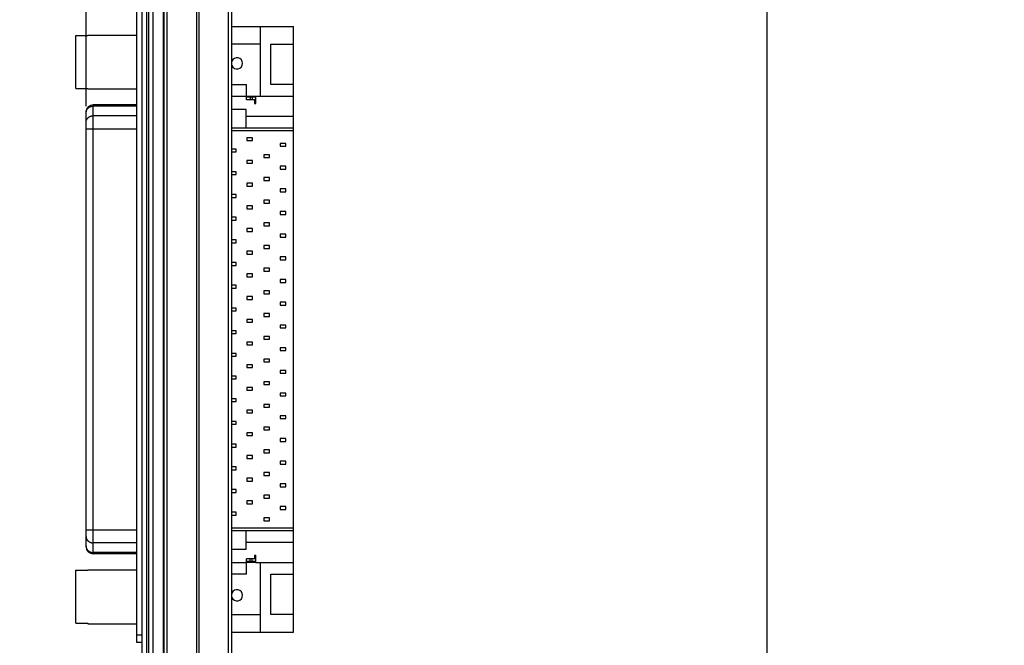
# Model space of a CAD drawing. Header units: inches. Extents: x 0.2 to 16.8, y 0.1 to 10.8.
# Tile 3 of 13: x 7.2 to 10, y 3.9 to 5.6. Entities that reach past the tile are written whole.
import ezdxf

# ---------------------------------------------------------------- set-up
doc = ezdxf.new("R2010")
doc.units = ezdxf.units.IN
doc.header["$LTSCALE"] = 0.935
doc.header["$MEASUREMENT"] = 0
doc.layers.get('0').update_dxf_attribs({"linetype": 'CONTINUOUS'})
doc.layers.add('DIMENSIONS', color=7, linetype='CONTINUOUS')
doc.styles.get("Standard").update_dxf_attribs({"font": 'txt', "width": 0.8})
doc.dimstyles.new('DIMSTYLE_1', dxfattribs={"dimtxt": 0.125, "dimasz": 0.18, "dimexe": 0.18, "dimexo": 0.0625, "dimgap": 0.09, "dimtad": 0, "dimtih": 1, "dimtoh": 1, "dimdec": 3, "dimzin": 4, "dimdsep": 46, "dimtxsty": 'STANDARD', "dimblk": '_FILLED', "dimblk1": '_FILLED', "dimblk2": '_FILLED', "dimcen": 0.09, "dimadec": 0, "dimazin": 0, "dimtp": 0.01, "dimtm": 0.01, "dimtfac": 1, "dimtdec": 3, "dimtofl": 0, "dimtmove": 0, "dimatfit": 3, "dimldrblk": '_FILLED', "dimfxl": 1, "dimtolj": 1, "dimtzin": 4, "dimarcsym": 0})
doc.dimstyles.new('DIMSTYLE_2', dxfattribs={"dimtxt": 0.125, "dimasz": 0.18, "dimexe": 0.18, "dimexo": 0.0625, "dimgap": 0.09, "dimtad": 0, "dimtih": 1, "dimtoh": 1, "dimdec": 3, "dimzin": 4, "dimdsep": 46, "dimtxsty": 'STANDARD', "dimblk": '_FILLED', "dimblk1": '_FILLED', "dimblk2": '_FILLED', "dimcen": 0.09, "dimadec": 0, "dimazin": 0, "dimtp": 0.01, "dimtm": 0.01, "dimtfac": 1, "dimtdec": 3, "dimtofl": 0, "dimtmove": 0, "dimatfit": 3, "dimldrblk": '_FILLED', "dimfxl": 1, "dimtolj": 1, "dimtzin": 4, "dimarcsym": 0})

# ---------------------------------------------------------------- blocks, each defined once
blk = doc.blocks.new('_FILLED')
at = {"color": 0, "linetype": 'BYBLOCK'}
blk.add_solid([(0, 0), (-1, 0.174), (-1, -0.174)], dxfattribs=at)
blk = doc.blocks.new('*D13')
at = {"layer": 'DIMENSIONS', "color": 2, "linetype": 'CONTINUOUS'}
for p, q in [((7.7159, 7.9835), (9.4194, 7.9835)), ((9.2944, 7.9835), (9.2944, 6.0128)), ((9.2944, 2.9186), (9.2944, 5.7628)), ((7.7189, 2.9186), (9.4194, 2.9186))]:
    blk.add_line(p, q, dxfattribs=at)
at = {"layer": 'DIMENSIONS', "color": 2, "linetype": 'CONTINUOUS', "xscale": 0.18, "yscale": 0.18, "zscale": 0.18}
for p, rotation in [((9.2944, 7.9835), 90), ((9.2944, 2.9186), 270)]:
    blk.add_blockref('_FILLED', p, dxfattribs=dict(at, rotation=rotation))
at = {"layer": 'DIMENSIONS', "color": 2, "linetype": 'CONTINUOUS', "width": 0.8}
for s, p in [('5.065', (8.5819, 5.8253)), ('[', (9.2069, 5.8253)), ('128.65', (9.3069, 5.8253)), (']', (9.9069, 5.8253))]:
    blk.add_text(s, height=0.125, dxfattribs=at).set_placement(p)
blk = doc.blocks.new('*D17')
at = {"layer": 'DIMENSIONS', "color": 2, "linetype": 'CONTINUOUS'}
for p, q in [((7.291, 8.5162), (7.291, 8.671)), ((7.4026, 8.4316), (7.291, 8.5162)), ((7.4026, 5.3518), (7.4026, 8.4316))]:
    blk.add_line(p, q, dxfattribs=at)
at = {"layer": 'DIMENSIONS', "color": 2, "linetype": 'CONTINUOUS', "width": 0.8}
for s, p in [(']', (7.3535, 9.6585)), ('6.5', (7.3535, 9.3585)), ('[', (7.3535, 9.2585)), ('.256', (7.3535, 8.7335))]:
    blk.add_text(s, height=0.125, rotation=90, dxfattribs=at).set_placement(p)

msp = doc.modelspace()

# ---------------------------------------------------------------- linework, layer by layer
at = {"color": 7, "linetype": 'CONTINUOUS'}
for p, q in [((7.5434, 3.8635), (7.5434, 7.9735)), ((7.5584, 3.5405), (7.5584, 7.9835)), ((7.5704, 7.9835), (7.5704, 3.5405)), ((7.5764, 7.9835), (7.5764, 3.5405)), ((7.5884, 7.9835), (7.5884, 3.5405)), ((7.6176, 3.5405), (7.6176, 7.9835)), ((7.6194, 3.5835), (7.6194, 7.5835)), ((7.6283, 3.5835), (7.6283, 7.5835)), ((7.7102, 3.5835), (7.7102, 7.5835)), ((7.7165, 3.5835), (7.7165, 7.5835)), ((7.7984, 3.5835), (7.7984, 7.5835)), ((7.8074, 3.5835), (7.8074, 7.5835)), ((7.8074, 5.573), (7.9793, 5.573)), ((7.8864, 5.573), (7.8864, 5.3801)), ((7.9793, 3.8919), (7.9793, 5.573)), ((7.3741, 5.4009), (7.3741, 5.5483)), ((7.3741, 5.5483), (7.4076, 5.5483)), ((7.4076, 5.5494), (7.4076, 5.5483)), ((7.4076, 5.5494), (7.5434, 5.5494)), ((7.8864, 5.5238), (7.8074, 5.5238)), ((7.9163, 5.5238), (7.9793, 5.5238)), ((7.9163, 5.4116), (7.9163, 5.5238)), ((7.3741, 5.4009), (7.4076, 5.4009)), ((7.4076, 5.4009), (7.4076, 5.3998)), ((7.4076, 5.3998), (7.5434, 5.3998)), ((7.8074, 5.4116), (7.8484, 5.4116)), ((7.8484, 5.3693), (7.8484, 5.4116)), ((7.9793, 5.4116), (7.9163, 5.4116)), ((7.8074, 5.3801), (7.8484, 5.3801)), ((7.874, 5.3791), (7.8484, 5.3791)), ((7.874, 5.3771), (7.8484, 5.3771)), ((7.874, 5.3693), (7.8484, 5.3693)), ((7.8584, 5.3771), (7.8584, 5.3693)), ((7.864, 5.3771), (7.864, 5.3693)), ((7.8701, 5.3693), (7.8701, 5.3594)), ((7.874, 5.3801), (7.9793, 5.3801)), ((7.874, 5.3594), (7.874, 5.3801)), ((7.4026, 4.1291), (7.4026, 5.3358)), ((7.5434, 5.3555), (7.4223, 5.3555)), ((7.4223, 4.1094), (7.4223, 5.3555)), ((7.5434, 5.3518), (7.4223, 5.3518)), ((7.8474, 5.3427), (7.8074, 5.3427)), ((7.8474, 5.2915), (7.8474, 5.3427)), ((7.8701, 5.3594), (7.874, 5.3594)), ((7.5434, 5.325), (7.4223, 5.325)), ((7.9793, 5.323), (7.8474, 5.323)), ((7.4026, 5.2893), (7.5434, 5.2893)), ((7.8074, 5.2915), (7.9793, 5.2915)), ((7.9793, 5.2836), (7.8074, 5.2836)), ((7.8652, 5.2641), (7.8494, 5.2641)), ((7.8494, 5.2641), (7.8494, 5.2563)), ((7.8494, 5.2563), (7.8652, 5.2563)), ((7.8652, 5.2563), (7.8652, 5.2641)), ((7.8199, 5.2326), (7.8074, 5.2326)), ((7.8074, 5.2248), (7.8199, 5.2248)), ((7.8199, 5.2248), (7.8199, 5.2326)), ((7.9577, 5.2484), (7.9419, 5.2484)), ((7.9419, 5.2484), (7.9419, 5.2405)), ((7.9419, 5.2405), (7.9577, 5.2405)), ((7.9577, 5.2405), (7.9577, 5.2484)), ((7.8652, 5.2012), (7.8494, 5.2012)), ((7.8494, 5.2012), (7.8494, 5.1933)), ((7.8652, 5.1933), (7.8652, 5.2012)), ((7.9124, 5.2169), (7.8967, 5.2169)), ((7.8967, 5.2169), (7.8967, 5.209)), ((7.8967, 5.209), (7.9124, 5.209)), ((7.9124, 5.209), (7.9124, 5.2169)), ((7.8199, 5.1697), (7.8074, 5.1697)), ((7.8199, 5.1618), (7.8199, 5.1697)), ((7.8494, 5.1933), (7.8652, 5.1933)), ((7.9577, 5.1854), (7.9419, 5.1854)), ((7.9419, 5.1854), (7.9419, 5.1775)), ((7.9419, 5.1775), (7.9577, 5.1775)), ((7.9577, 5.1775), (7.9577, 5.1854)), ((7.8074, 5.1618), (7.8199, 5.1618)), ((7.9124, 5.1539), (7.8967, 5.1539)), ((7.8967, 5.1539), (7.8967, 5.146)), ((7.8967, 5.146), (7.9124, 5.146)), ((7.9124, 5.146), (7.9124, 5.1539)), ((7.8652, 5.1382), (7.8494, 5.1382)), ((7.8494, 5.1382), (7.8494, 5.1303)), ((7.8494, 5.1303), (7.8652, 5.1303)), ((7.8652, 5.1303), (7.8652, 5.1382)), ((7.9577, 5.1224), (7.9419, 5.1224)), ((7.9419, 5.1224), (7.9419, 5.1145)), ((7.9419, 5.1145), (7.9577, 5.1145)), ((7.9577, 5.1145), (7.9577, 5.1224)), ((7.8199, 5.1067), (7.8074, 5.1067)), ((7.8074, 5.0988), (7.8199, 5.0988)), ((7.8199, 5.0988), (7.8199, 5.1067)), ((7.9124, 5.0909), (7.8967, 5.0909)), ((7.8967, 5.0909), (7.8967, 5.083)), ((7.9124, 5.083), (7.9124, 5.0909)), ((7.8652, 5.0752), (7.8494, 5.0752)), ((7.8494, 5.0752), (7.8494, 5.0673)), ((7.8494, 5.0673), (7.8652, 5.0673)), ((7.8652, 5.0673), (7.8652, 5.0752)), ((7.8967, 5.083), (7.9124, 5.083)), ((7.9577, 5.0594), (7.9419, 5.0594)), ((7.9419, 5.0594), (7.9419, 5.0515)), ((7.9577, 5.0515), (7.9577, 5.0594)), ((7.8199, 5.0437), (7.8074, 5.0437)), ((7.8074, 5.0358), (7.8199, 5.0358)), ((7.8199, 5.0358), (7.8199, 5.0437)), ((7.9419, 5.0515), (7.9577, 5.0515)), ((7.8652, 5.0122), (7.8494, 5.0122)), ((7.8494, 5.0122), (7.8494, 5.0043)), ((7.8494, 5.0043), (7.8652, 5.0043)), ((7.8652, 5.0043), (7.8652, 5.0122)), ((7.9124, 5.0279), (7.8967, 5.0279)), ((7.8967, 5.0279), (7.8967, 5.02)), ((7.8967, 5.02), (7.9124, 5.02)), ((7.9124, 5.02), (7.9124, 5.0279)), ((7.8199, 4.9807), (7.8074, 4.9807)), ((7.8199, 4.9728), (7.8199, 4.9807)), ((7.9577, 4.9964), (7.9419, 4.9964)), ((7.9419, 4.9964), (7.9419, 4.9886)), ((7.9419, 4.9886), (7.9577, 4.9886)), ((7.9577, 4.9886), (7.9577, 4.9964)), ((7.8074, 4.9728), (7.8199, 4.9728)), ((7.9124, 4.9649), (7.8967, 4.9649)), ((7.8967, 4.9649), (7.8967, 4.9571)), ((7.8967, 4.9571), (7.9124, 4.9571)), ((7.9124, 4.9571), (7.9124, 4.9649)), ((7.8652, 4.9492), (7.8494, 4.9492)), ((7.8494, 4.9492), (7.8494, 4.9413)), ((7.8494, 4.9413), (7.8652, 4.9413)), ((7.8652, 4.9413), (7.8652, 4.9492)), ((7.9577, 4.9334), (7.9419, 4.9334)), ((7.9419, 4.9334), (7.9419, 4.9256)), ((7.9419, 4.9256), (7.9577, 4.9256)), ((7.9577, 4.9256), (7.9577, 4.9334)), ((7.8199, 4.9177), (7.8074, 4.9177)), ((7.8074, 4.9098), (7.8199, 4.9098)), ((7.8199, 4.9098), (7.8199, 4.9177)), ((7.9124, 4.9019), (7.8967, 4.9019)), ((7.8967, 4.9019), (7.8967, 4.8941)), ((7.9124, 4.8941), (7.9124, 4.9019)), ((7.8652, 4.8862), (7.8494, 4.8862)), ((7.8494, 4.8862), (7.8494, 4.8783)), ((7.8494, 4.8783), (7.8652, 4.8783)), ((7.8652, 4.8783), (7.8652, 4.8862)), ((7.8967, 4.8941), (7.9124, 4.8941)), ((7.9577, 4.8704), (7.9419, 4.8704)), ((7.9419, 4.8704), (7.9419, 4.8626)), ((7.9577, 4.8626), (7.9577, 4.8704)), ((7.8199, 4.8547), (7.8074, 4.8547)), ((7.8074, 4.8468), (7.8199, 4.8468)), ((7.8199, 4.8468), (7.8199, 4.8547)), ((7.9419, 4.8626), (7.9577, 4.8626)), ((7.8652, 4.8232), (7.8494, 4.8232)), ((7.8494, 4.8232), (7.8494, 4.8153)), ((7.8494, 4.8153), (7.8652, 4.8153)), ((7.8652, 4.8153), (7.8652, 4.8232)), ((7.9124, 4.8389), (7.8967, 4.8389)), ((7.8967, 4.8389), (7.8967, 4.8311)), ((7.8967, 4.8311), (7.9124, 4.8311)), ((7.9124, 4.8311), (7.9124, 4.8389)), ((7.8199, 4.7917), (7.8074, 4.7917)), ((7.8199, 4.7838), (7.8199, 4.7917)), ((7.9577, 4.8075), (7.9419, 4.8075)), ((7.9419, 4.8075), (7.9419, 4.7996)), ((7.9419, 4.7996), (7.9577, 4.7996)), ((7.9577, 4.7996), (7.9577, 4.8075)), ((7.8074, 4.7838), (7.8199, 4.7838)), ((7.8652, 4.7602), (7.8494, 4.7602)), ((7.8494, 4.7602), (7.8494, 4.7523)), ((7.8652, 4.7523), (7.8652, 4.7602)), ((7.9124, 4.776), (7.8967, 4.776)), ((7.8967, 4.776), (7.8967, 4.7681)), ((7.8967, 4.7681), (7.9124, 4.7681)), ((7.9124, 4.7681), (7.9124, 4.776)), ((7.8494, 4.7523), (7.8652, 4.7523)), ((7.9577, 4.7445), (7.9419, 4.7445)), ((7.9419, 4.7445), (7.9419, 4.7366)), ((7.9419, 4.7366), (7.9577, 4.7366)), ((7.9577, 4.7366), (7.9577, 4.7445)), ((7.8199, 4.7287), (7.8074, 4.7287)), ((7.8074, 4.7208), (7.8199, 4.7208)), ((7.8199, 4.7208), (7.8199, 4.7287)), ((7.9124, 4.713), (7.8967, 4.713)), ((7.8967, 4.713), (7.8967, 4.7051)), ((7.8967, 4.7051), (7.9124, 4.7051)), ((7.9124, 4.7051), (7.9124, 4.713)), ((7.8652, 4.6972), (7.8494, 4.6972)), ((7.8494, 4.6972), (7.8494, 4.6893)), ((7.8494, 4.6893), (7.8652, 4.6893)), ((7.8652, 4.6893), (7.8652, 4.6972)), ((7.9577, 4.6815), (7.9419, 4.6815)), ((7.9419, 4.6815), (7.9419, 4.6736)), ((7.9577, 4.6736), (7.9577, 4.6815)), ((7.8199, 4.6657), (7.8074, 4.6657)), ((7.8074, 4.6578), (7.8199, 4.6578)), ((7.8199, 4.6578), (7.8199, 4.6657)), ((7.9124, 4.65), (7.8967, 4.65)), ((7.8967, 4.65), (7.8967, 4.6421)), ((7.9124, 4.6421), (7.9124, 4.65)), ((7.9419, 4.6736), (7.9577, 4.6736)), ((7.8652, 4.6342), (7.8494, 4.6342)), ((7.8494, 4.6342), (7.8494, 4.6263)), ((7.8494, 4.6263), (7.8652, 4.6263)), ((7.8652, 4.6263), (7.8652, 4.6342)), ((7.8967, 4.6421), (7.9124, 4.6421)), ((7.8199, 4.6027), (7.8074, 4.6027)), ((7.8074, 4.5949), (7.8199, 4.5949)), ((7.8199, 4.5949), (7.8199, 4.6027)), ((7.9577, 4.6185), (7.9419, 4.6185)), ((7.9419, 4.6185), (7.9419, 4.6106)), ((7.9419, 4.6106), (7.9577, 4.6106)), ((7.9577, 4.6106), (7.9577, 4.6185)), ((7.8652, 4.5712), (7.8494, 4.5712)), ((7.8494, 4.5712), (7.8494, 4.5634)), ((7.8652, 4.5634), (7.8652, 4.5712)), ((7.9124, 4.587), (7.8967, 4.587)), ((7.8967, 4.587), (7.8967, 4.5791)), ((7.8967, 4.5791), (7.9124, 4.5791)), ((7.9124, 4.5791), (7.9124, 4.587)), ((7.8199, 4.5397), (7.8074, 4.5397)), ((7.8199, 4.5319), (7.8199, 4.5397)), ((7.8494, 4.5634), (7.8652, 4.5634)), ((7.9577, 4.5555), (7.9419, 4.5555)), ((7.9419, 4.5555), (7.9419, 4.5476)), ((7.9419, 4.5476), (7.9577, 4.5476)), ((7.9577, 4.5476), (7.9577, 4.5555)), ((7.8074, 4.5319), (7.8199, 4.5319)), ((7.9124, 4.524), (7.8967, 4.524)), ((7.8967, 4.524), (7.8967, 4.5161)), ((7.8967, 4.5161), (7.9124, 4.5161)), ((7.9124, 4.5161), (7.9124, 4.524)), ((7.8652, 4.5082), (7.8494, 4.5082)), ((7.8494, 4.5082), (7.8494, 4.5004)), ((7.8494, 4.5004), (7.8652, 4.5004)), ((7.8652, 4.5004), (7.8652, 4.5082)), ((7.9577, 4.4925), (7.9419, 4.4925)), ((7.9419, 4.4925), (7.9419, 4.4846)), ((7.9577, 4.4846), (7.9577, 4.4925)), ((7.8199, 4.4767), (7.8074, 4.4767)), ((7.8074, 4.4689), (7.8199, 4.4689)), ((7.8199, 4.4689), (7.8199, 4.4767)), ((7.9124, 4.461), (7.8967, 4.461)), ((7.8967, 4.461), (7.8967, 4.4531)), ((7.9124, 4.4531), (7.9124, 4.461)), ((7.9419, 4.4846), (7.9577, 4.4846)), ((7.8652, 4.4452), (7.8494, 4.4452)), ((7.8494, 4.4452), (7.8494, 4.4374)), ((7.8494, 4.4374), (7.8652, 4.4374)), ((7.8652, 4.4374), (7.8652, 4.4452)), ((7.8967, 4.4531), (7.9124, 4.4531)), ((7.8199, 4.4137), (7.8074, 4.4137)), ((7.8074, 4.4059), (7.8199, 4.4059)), ((7.8199, 4.4059), (7.8199, 4.4137)), ((7.9577, 4.4295), (7.9419, 4.4295)), ((7.9419, 4.4295), (7.9419, 4.4216)), ((7.9419, 4.4216), (7.9577, 4.4216)), ((7.9577, 4.4216), (7.9577, 4.4295)), ((7.8652, 4.3823), (7.8494, 4.3823)), ((7.8494, 4.3823), (7.8494, 4.3744)), ((7.8652, 4.3744), (7.8652, 4.3823)), ((7.9124, 4.398), (7.8967, 4.398)), ((7.8967, 4.398), (7.8967, 4.3901)), ((7.8967, 4.3901), (7.9124, 4.3901)), ((7.9124, 4.3901), (7.9124, 4.398)), ((7.8199, 4.3508), (7.8074, 4.3508)), ((7.8199, 4.3429), (7.8199, 4.3508)), ((7.8494, 4.3744), (7.8652, 4.3744)), ((7.9577, 4.3665), (7.9419, 4.3665)), ((7.9419, 4.3665), (7.9419, 4.3586)), ((7.9419, 4.3586), (7.9577, 4.3586)), ((7.9577, 4.3586), (7.9577, 4.3665)), ((7.8074, 4.3429), (7.8199, 4.3429)), ((7.9124, 4.335), (7.8967, 4.335)), ((7.8967, 4.335), (7.8967, 4.3271)), ((7.8967, 4.3271), (7.9124, 4.3271)), ((7.9124, 4.3271), (7.9124, 4.335)), ((7.8652, 4.3193), (7.8494, 4.3193)), ((7.8494, 4.3193), (7.8494, 4.3114)), ((7.8494, 4.3114), (7.8652, 4.3114)), ((7.8652, 4.3114), (7.8652, 4.3193)), ((7.9577, 4.3035), (7.9419, 4.3035)), ((7.9419, 4.3035), (7.9419, 4.2956)), ((7.9419, 4.2956), (7.9577, 4.2956)), ((7.9577, 4.2956), (7.9577, 4.3035)), ((7.8199, 4.2878), (7.8074, 4.2878)), ((7.8074, 4.2799), (7.8199, 4.2799)), ((7.8199, 4.2799), (7.8199, 4.2878)), ((7.9124, 4.272), (7.8967, 4.272)), ((7.8967, 4.272), (7.8967, 4.2641)), ((7.9124, 4.2641), (7.9124, 4.272)), ((7.8652, 4.2563), (7.8494, 4.2563)), ((7.8494, 4.2563), (7.8494, 4.2484)), ((7.8494, 4.2484), (7.8652, 4.2484)), ((7.8652, 4.2484), (7.8652, 4.2563)), ((7.8967, 4.2641), (7.9124, 4.2641)), ((7.9577, 4.2405), (7.9419, 4.2405)), ((7.9419, 4.2405), (7.9419, 4.2326)), ((7.9577, 4.2326), (7.9577, 4.2405)), ((7.8199, 4.2248), (7.8074, 4.2248)), ((7.8074, 4.2169), (7.8199, 4.2169)), ((7.8199, 4.2169), (7.8199, 4.2248)), ((7.9419, 4.2326), (7.9577, 4.2326)), ((7.9124, 4.209), (7.8967, 4.209)), ((7.8967, 4.209), (7.8967, 4.2012)), ((7.8967, 4.2012), (7.9124, 4.2012)), ((7.9124, 4.2012), (7.9124, 4.209)), ((7.4026, 4.1756), (7.5434, 4.1756)), ((7.8074, 4.1813), (7.9793, 4.1813)), ((7.9793, 4.1734), (7.8074, 4.1734)), ((7.8474, 4.1222), (7.8474, 4.1734)), ((7.5434, 4.1399), (7.4223, 4.1399)), ((7.8474, 4.1419), (7.9793, 4.1419)), ((7.5434, 4.1131), (7.4223, 4.1131)), ((7.5434, 4.1094), (7.4223, 4.1094)), ((7.8074, 4.1222), (7.8474, 4.1222)), ((7.8701, 4.1055), (7.874, 4.1055)), ((7.8701, 4.1055), (7.8701, 4.0956)), ((7.874, 4.0848), (7.874, 4.1055)), ((7.8484, 4.0848), (7.8074, 4.0848)), ((7.874, 4.0956), (7.8484, 4.0956)), ((7.8484, 4.0533), (7.8484, 4.0956)), ((7.874, 4.0878), (7.8484, 4.0878)), ((7.8484, 4.0858), (7.874, 4.0858)), ((7.8584, 4.0878), (7.8584, 4.0956)), ((7.864, 4.0878), (7.864, 4.0956)), ((7.9793, 4.0848), (7.874, 4.0848)), ((7.8864, 4.0848), (7.8864, 3.8919)), ((7.3741, 4.064), (7.4076, 4.064)), ((7.3741, 3.9166), (7.3741, 4.064)), ((7.4076, 4.0651), (7.5434, 4.0651)), ((7.4076, 4.0651), (7.4076, 4.064)), ((7.8484, 4.0533), (7.8074, 4.0533)), ((7.9163, 4.0533), (7.9793, 4.0533)), ((7.9163, 3.9411), (7.9163, 4.0533)), ((7.8074, 3.9411), (7.8864, 3.9411)), ((7.9793, 3.9411), (7.9163, 3.9411)), ((7.3741, 3.9166), (7.4076, 3.9166)), ((7.4076, 3.9166), (7.4076, 3.9155)), ((7.4076, 3.9155), (7.5434, 3.9155)), ((7.5584, 3.8835), (7.5434, 3.8835)), ((7.8074, 3.8919), (7.9793, 3.8919)), ((7.5584, 3.8635), (7.5434, 3.8635))]:
    msp.add_line(p, q, dxfattribs=at)
for centre, radius, start, end in [((7.8219, 5.4706), 0.0157, 202.7993, 157.2007), ((7.4223, 5.3358), 0.0197, 90, 180), ((7.4223, 4.1291), 0.0197, 180, 270), ((7.8219, 3.9943), 0.0157, 202.7993, 157.2007)]:
    msp.add_arc(centre, radius, start, end, dxfattribs=at)
for points in [[(7.4026, 5.3354), (7.4026, 5.3355), (7.4027, 5.3357), (7.4027, 5.3358)], [(7.4026, 5.334), (7.4026, 5.3344), (7.4026, 5.3349), (7.4026, 5.3354)], [(7.4026, 4.1309), (7.4026, 4.1305), (7.4026, 4.13), (7.4026, 4.1295)], [(7.4026, 4.1295), (7.4026, 4.1294), (7.4027, 4.1292), (7.4027, 4.1291)]]:
    msp.add_open_spline(points, degree=3, dxfattribs=at)
for points, knots in [([(7.4027, 5.3358), (7.4027, 5.3362), (7.4028, 5.337), (7.4031, 5.3383), (7.4036, 5.3398), (7.4042, 5.3411), (7.4049, 5.3425), (7.4058, 5.3437), (7.4067, 5.3449), (7.4078, 5.3461), (7.4089, 5.3471), (7.4102, 5.3481), (7.4115, 5.3489), (7.4129, 5.3497), (7.4143, 5.3503), (7.4159, 5.3508), (7.4174, 5.3513), (7.419, 5.3516), (7.4206, 5.3518), (7.4217, 5.3518), (7.4223, 5.3518)], [0, 0, 0, 0, 0.040464, 0.094038, 0.147838, 0.201929, 0.256366, 0.311195, 0.366448, 0.422148, 0.478303, 0.534909, 0.59195, 0.6494, 0.707221, 0.765366, 0.823781, 0.882402, 0.941165, 1, 1, 1, 1]), ([(7.4026, 5.3071), (7.4026, 5.3076), (7.4026, 5.3086), (7.4028, 5.3101), (7.4031, 5.3115), (7.4036, 5.313), (7.4042, 5.3143), (7.4049, 5.3157), (7.4058, 5.3169), (7.4067, 5.3181), (7.4078, 5.3193), (7.4089, 5.3203), (7.4102, 5.3212), (7.4115, 5.3221), (7.4129, 5.3229), (7.4143, 5.3235), (7.4159, 5.324), (7.4174, 5.3245), (7.419, 5.3248), (7.4206, 5.3249), (7.4217, 5.325), (7.4223, 5.325)], [0, 0, 0, 0, 0.050024, 0.100122, 0.150365, 0.20082, 0.251548, 0.302601, 0.354021, 0.405839, 0.458075, 0.510739, 0.563825, 0.61732, 0.671198, 0.725425, 0.779954, 0.834737, 0.889714, 0.944823, 1, 1, 1, 1]), ([(7.4026, 4.1578), (7.4026, 4.1573), (7.4026, 4.1563), (7.4028, 4.1548), (7.4031, 4.1534), (7.4036, 4.1519), (7.4042, 4.1506), (7.4049, 4.1492), (7.4058, 4.148), (7.4067, 4.1468), (7.4078, 4.1457), (7.4089, 4.1446), (7.4102, 4.1437), (7.4115, 4.1428), (7.4129, 4.142), (7.4143, 4.1414), (7.4159, 4.1409), (7.4174, 4.1404), (7.419, 4.1401), (7.4206, 4.14), (7.4217, 4.1399), (7.4223, 4.1399)], [0, 0, 0, 0, 0.050024, 0.100122, 0.150365, 0.20082, 0.251548, 0.302601, 0.354021, 0.405839, 0.458075, 0.510739, 0.563825, 0.61732, 0.671198, 0.725425, 0.779954, 0.834737, 0.889714, 0.944823, 1, 1, 1, 1]), ([(7.4027, 4.1291), (7.4027, 4.1287), (7.4028, 4.1279), (7.4031, 4.1266), (7.4036, 4.1251), (7.4042, 4.1238), (7.4049, 4.1224), (7.4058, 4.1212), (7.4067, 4.12), (7.4078, 4.1188), (7.4089, 4.1178), (7.4102, 4.1168), (7.4115, 4.116), (7.4129, 4.1152), (7.4143, 4.1146), (7.4159, 4.1141), (7.4174, 4.1136), (7.419, 4.1133), (7.4206, 4.1131), (7.4217, 4.1131), (7.4223, 4.1131)], [0, 0, 0, 0, 0.040464, 0.094038, 0.147838, 0.201929, 0.256366, 0.311195, 0.366448, 0.422148, 0.478303, 0.534909, 0.59195, 0.6494, 0.707221, 0.765366, 0.823781, 0.882402, 0.941165, 1, 1, 1, 1])]:
    msp.add_open_spline(points, degree=3, knots=knots, dxfattribs=at)

# ---------------------------------------------------------------- dimensions: what is measured, and where the dimension line sits
at = {"layer": 'DIMENSIONS', "color": 2, "linetype": 'CONTINUOUS'}
dim = msp.add_ordinate_dim(feature_location=(7.4026, 5.3518), offset=(-0.1116, 3.3192), dtype=0, origin=(7.6584, 7.9835), dimstyle='DIMSTYLE_1', dxfattribs=at)
dim.commit()
dim.dimension.update_dxf_attribs({"geometry": '*D17', "text_midpoint": (7.291, 9.246)})
dim = msp.add_linear_dim(base=(9.2944, 7.9835), p1=(7.7189, 2.9186), p2=(7.7159, 7.9835), angle=90, dimstyle='DIMSTYLE_2', dxfattribs=at)
dim.commit()
dim.dimension.update_dxf_attribs({"geometry": '*D13', "text_midpoint": (9.2944, 5.8878), "dimtype": 160})

doc.saveas('drawing.dxf')
